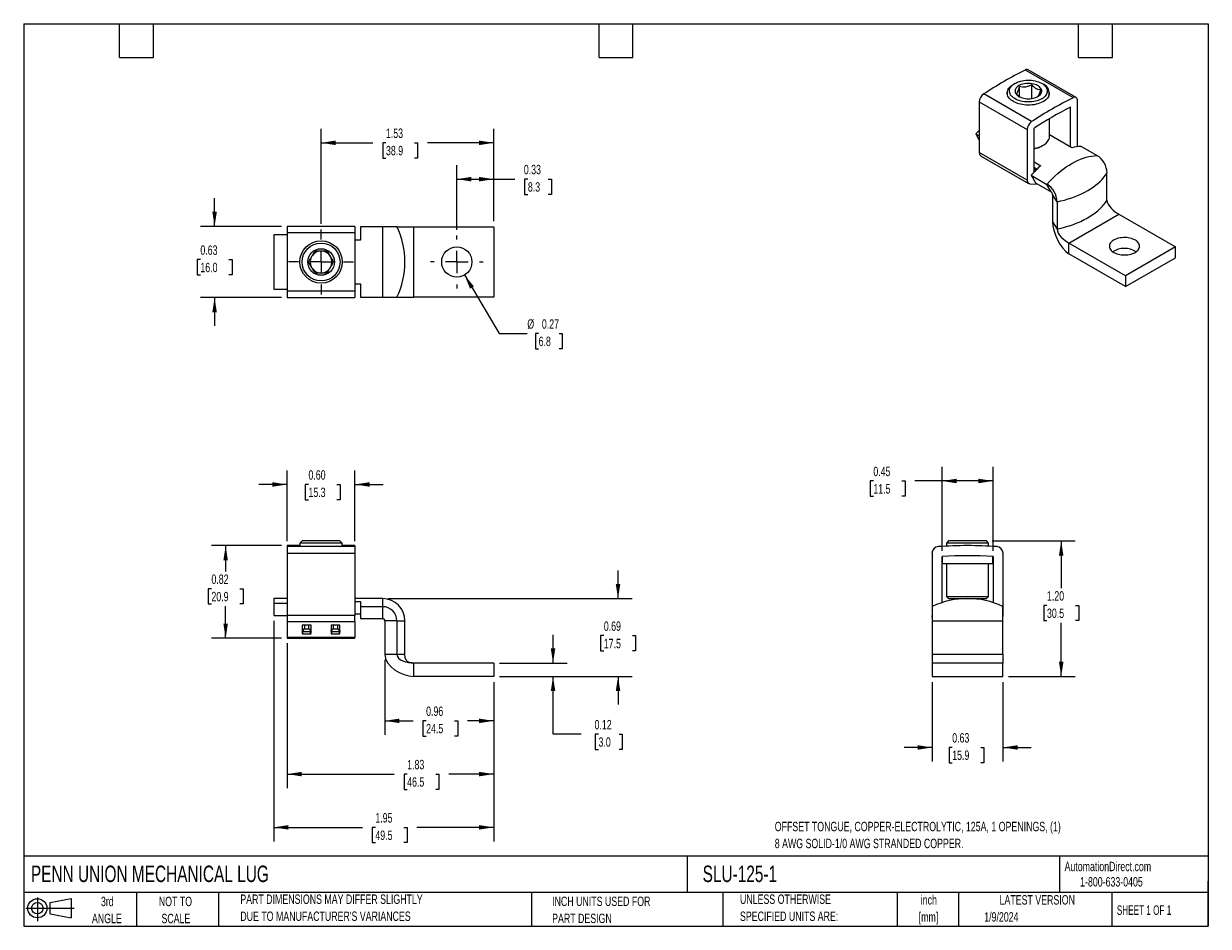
# Model space of a CAD drawing. Header units: inches. Extents: x 0.2 to 10.8, y 0.2 to 8.2.
import ezdxf

# ---------------------------------------------------------------- set-up
doc = ezdxf.new("R2010")
doc.units = ezdxf.units.IN
doc.header["$MEASUREMENT"] = 0
doc.linetypes.add('CENTERX2', pattern=[0.8, 0.5, -0.1, 0.1, -0.1])
doc.layers.add('CENTER', color=40, linetype='CENTERX2')
doc.layers.add('SLD-DEFPOINTS', color=7, linetype='Continuous')
doc.layers.add('DIMENSIONS', color=140, linetype='Continuous', lineweight=25)
doc.layers.add('TEXT', color=140, linetype='Continuous', lineweight=25)
doc.styles.add('SLDTEXTSTYLE0', font='TXT', dxfattribs={"width": 0.7})
doc.styles.add('SLDTEXTSTYLE1', font='TXT', dxfattribs={"width": 0.65})
doc.dimstyles.new('SLDDIMSTYLE0', dxfattribs={"dimtxt": 0.084961, "dimasz": 0.13, "dimexe": 0, "dimexo": 0.0625, "dimgap": 0.02124, "dimtad": 0, "dimtih": 1, "dimtoh": 1, "dimrnd": 1e-09, "dimzin": 0, "dimdsep": 46, "dimtxsty": 'SLDTEXTSTYLE0', "dimsah": 1, "dimcen": 0.09, "dimadec": 0, "dimazin": 0, "dimtfac": 1, "dimtmove": 0, "dimatfit": 0, "dimfxl": 0, "dimfrac": 2, "dimtolj": 1, "dimtzin": 12, "dimarcsym": 0})
doc.dimstyles.new('SLDDIMSTYLE1', dxfattribs={"dimtxt": 0.084961, "dimasz": 0.13, "dimexe": 0, "dimexo": 0.0625, "dimgap": 0.02124, "dimtad": 0, "dimtih": 1, "dimtoh": 1, "dimrnd": 1e-09, "dimdsep": 46, "dimtxsty": 'SLDTEXTSTYLE0', "dimsah": 1, "dimcen": 0.09, "dimadec": 0, "dimazin": 2, "dimtfac": 1, "dimtofl": 0, "dimtmove": 0, "dimatfit": 3, "dimfxl": 0, "dimfrac": 2, "dimtolj": 1, "dimtzin": 12, "dimarcsym": 0})
doc.dimstyles.new('SLDDIMSTYLE2', dxfattribs={"dimtxt": 0.084961, "dimasz": 0.13, "dimexe": 0, "dimexo": 0.0625, "dimgap": 0.02124, "dimtad": 0, "dimtih": 1, "dimtoh": 1, "dimrnd": 1e-09, "dimzin": 12, "dimdsep": 46, "dimtxsty": 'SLDTEXTSTYLE0', "dimsah": 1, "dimcen": 0.09, "dimadec": 0, "dimazin": 3, "dimtfac": 1, "dimtofl": 0, "dimtmove": 0, "dimatfit": 3, "dimfxl": 0, "dimfrac": 2, "dimtolj": 1, "dimtzin": 12, "dimarcsym": 0})
doc.dimstyles.new('SLDDIMSTYLE3', dxfattribs={"dimtxt": 0.084961, "dimasz": 0.13, "dimexe": 0, "dimexo": 0.0625, "dimgap": 0.02124, "dimtad": 0, "dimtih": 1, "dimtoh": 1, "dimrnd": 1e-09, "dimdsep": 46, "dimtxsty": 'SLDTEXTSTYLE0', "dimsah": 1, "dimcen": 0.09, "dimadec": 0, "dimazin": 2, "dimtfac": 1, "dimtmove": 0, "dimatfit": 0, "dimfxl": 0, "dimfrac": 2, "dimtolj": 1, "dimtzin": 12, "dimarcsym": 0})
doc.dimstyles.new('SLDDIMSTYLE4', dxfattribs={"dimtxt": 0.084961, "dimasz": 0.13, "dimexe": 0, "dimexo": 0.0625, "dimgap": 0.02124, "dimtad": 0, "dimtih": 1, "dimtoh": 1, "dimrnd": 1e-09, "dimzin": 4, "dimdsep": 46, "dimtxsty": 'SLDTEXTSTYLE0', "dimsah": 1, "dimcen": 0.09, "dimadec": 0, "dimazin": 1, "dimtfac": 1, "dimtofl": 0, "dimtmove": 0, "dimatfit": 3, "dimfxl": 0, "dimfrac": 2, "dimtolj": 1, "dimtzin": 12, "dimarcsym": 0})
doc.dimstyles.new('SLDDIMSTYLE5', dxfattribs={"dimtxt": 0.084961, "dimasz": 0.13, "dimexe": 0, "dimexo": 0.0625, "dimgap": 0.02124, "dimtad": 0, "dimtih": 1, "dimtoh": 1, "dimrnd": 1e-09, "dimdsep": 46, "dimtxsty": 'SLDTEXTSTYLE0', "dimsah": 1, "dimcen": 0, "dimadec": 0, "dimazin": 2, "dimtfac": 1, "dimtofl": 0, "dimtmove": 0, "dimatfit": 3, "dimfxl": 0, "dimfrac": 2, "dimtolj": 1, "dimtzin": 12, "dimarcsym": 0})

# ---------------------------------------------------------------- blocks, each defined once
blk = doc.blocks.new('Block11')
at = {"color": 7, "linetype": 'Continuous', "lineweight": 18}
for p, q in [((0, 0.113), (0.428, 0.113)), ((0.102, 0.209), (0.102, 0)), ((0.216, 0.164), (0.401, 0.198)), ((0.216, 0.063), (0.216, 0.164)), ((0.401, 0.198), (0.401, 0.029)), ((0.216, 0.063), (0.401, 0.029))]:
    blk.add_line(p, q, dxfattribs=at)
for radius in [0.0846, 0.0506]:
    blk.add_circle((0.102, 0.113), radius, dxfattribs=at)
blk = doc.blocks.new('Block12')
at = {"layer": 'SLD-DEFPOINTS'}
blk.add_blockref('Block11', (0, 0), dxfattribs=at)
blk = doc.blocks.new('_D')
at = {"layer": 'DIMENSIONS'}
for p, q in [((2.585, 3.665), (2.585, 4.291)), ((3.186, 3.665), (3.186, 4.291)), ((2.585, 4.166), (2.335, 4.166)), ((2.774, 4.166), (2.745, 4.166)), ((2.745, 4.166), (2.745, 4.031)), ((3.026, 4.166), (3.055, 4.166)), ((3.055, 4.166), (3.055, 4.031)), ((3.186, 4.166), (3.436, 4.166)), ((2.745, 4.031), (2.774, 4.031)), ((3.055, 4.031), (3.026, 4.031))]:
    blk.add_line(p, q, dxfattribs=at)
for points in [[(2.585, 4.166), (2.455, 4.186), (2.455, 4.146)], [(3.186, 4.166), (3.316, 4.146), (3.316, 4.186)]]:
    blk.add_solid(points, dxfattribs=at)
at = {"layer": 'DIMENSIONS', "char_height": 0.0833, "attachment_point": 1, "style": 'SLDTEXTSTYLE0'}
for s, insert in [('0.60', (2.774, 4.292)), ('15.3', (2.774, 4.138))]:
    blk.add_mtext(s, dxfattribs=dict(at, insert=insert))
blk = doc.blocks.new('_D_1')
at = {"layer": 'DIMENSIONS'}
for p, q in [((2.535, 3.624), (1.915, 3.624)), ((2.04, 3.624), (2.04, 3.396)), ((1.914, 3.242), (1.885, 3.242)), ((1.885, 3.242), (1.885, 3.107)), ((2.166, 3.242), (2.195, 3.242)), ((2.195, 3.242), (2.195, 3.107)), ((1.885, 3.107), (1.914, 3.107)), ((2.04, 2.803), (2.04, 3.088)), ((2.195, 3.107), (2.166, 3.107)), ((2.535, 2.803), (1.915, 2.803))]:
    blk.add_line(p, q, dxfattribs=at)
for points in [[(2.04, 3.624), (2.02, 3.494), (2.06, 3.494)], [(2.04, 2.803), (2.06, 2.933), (2.02, 2.933)]]:
    blk.add_solid(points, dxfattribs=at)
at = {"layer": 'DIMENSIONS', "char_height": 0.0833, "attachment_point": 1, "style": 'SLDTEXTSTYLE0'}
for s, insert in [('0.82', (1.914, 3.368)), ('20.9', (1.914, 3.214))]:
    blk.add_mtext(s, dxfattribs=dict(at, insert=insert))
blk = doc.blocks.new('_D_2')
at = {"layer": 'DIMENSIONS'}
for p, q in [((2.585, 2.759), (2.585, 1.474)), ((4.416, 2.415), (4.416, 1.474)), ((2.585, 1.599), (3.534, 1.599)), ((3.649, 1.599), (3.621, 1.599)), ((3.621, 1.599), (3.621, 1.464)), ((3.902, 1.599), (3.93, 1.599)), ((3.93, 1.599), (3.93, 1.464)), ((4.416, 1.599), (4.017, 1.599)), ((3.621, 1.464), (3.649, 1.464)), ((3.93, 1.464), (3.902, 1.464))]:
    blk.add_line(p, q, dxfattribs=at)
for points in [[(2.585, 1.599), (2.715, 1.579), (2.715, 1.619)], [(4.416, 1.599), (4.286, 1.619), (4.286, 1.579)]]:
    blk.add_solid(points, dxfattribs=at)
at = {"layer": 'DIMENSIONS', "char_height": 0.0833, "attachment_point": 1, "style": 'SLDTEXTSTYLE0'}
for s, insert in [('1.83', (3.649, 1.725)), ('46.5', (3.649, 1.571))]:
    blk.add_mtext(s, dxfattribs=dict(at, insert=insert))
blk = doc.blocks.new('_D_3')
at = {"layer": 'DIMENSIONS'}
for p, q in [((3.451, 2.612), (3.451, 1.946)), ((4.416, 2.415), (4.416, 1.946)), ((3.451, 2.071), (3.702, 2.071)), ((3.817, 2.071), (3.788, 2.071)), ((3.788, 2.071), (3.788, 1.936)), ((4.069, 2.071), (4.098, 2.071)), ((4.098, 2.071), (4.098, 1.936)), ((4.416, 2.071), (4.185, 2.071)), ((3.788, 1.936), (3.817, 1.936)), ((4.098, 1.936), (4.069, 1.936))]:
    blk.add_line(p, q, dxfattribs=at)
for points in [[(3.451, 2.071), (3.581, 2.051), (3.581, 2.091)], [(4.416, 2.071), (4.286, 2.091), (4.286, 2.051)]]:
    blk.add_solid(points, dxfattribs=at)
at = {"layer": 'DIMENSIONS', "char_height": 0.0833, "attachment_point": 1, "style": 'SLDTEXTSTYLE0'}
for s, insert in [('0.96', (3.817, 2.198)), ('24.5', (3.817, 2.044))]:
    blk.add_mtext(s, dxfattribs=dict(at, insert=insert))
blk = doc.blocks.new('_D_4')
at = {"layer": 'DIMENSIONS'}
for p, q in [((2.467, 2.956), (2.467, 1.002)), ((4.416, 2.415), (4.416, 1.002)), ((2.467, 1.127), (3.252, 1.127)), ((3.367, 1.127), (3.339, 1.127)), ((3.339, 1.127), (3.339, 0.992)), ((3.62, 1.127), (3.648, 1.127)), ((3.648, 1.127), (3.648, 0.992)), ((4.416, 1.127), (3.735, 1.127)), ((3.339, 0.992), (3.367, 0.992)), ((3.648, 0.992), (3.62, 0.992))]:
    blk.add_line(p, q, dxfattribs=at)
for points in [[(2.467, 1.127), (2.597, 1.107), (2.597, 1.147)], [(4.416, 1.127), (4.286, 1.147), (4.286, 1.107)]]:
    blk.add_solid(points, dxfattribs=at)
at = {"layer": 'DIMENSIONS', "char_height": 0.0833, "attachment_point": 1, "style": 'SLDTEXTSTYLE0'}
for s, insert in [('1.95', (3.367, 1.253)), ('49.5', (3.367, 1.099))]:
    blk.add_mtext(s, dxfattribs=dict(at, insert=insert))
blk = doc.blocks.new('_D_5')
at = {"layer": 'DIMENSIONS'}
for p, q in [((4.942, 2.583), (4.942, 2.833)), ((4.466, 2.583), (5.067, 2.583)), ((4.466, 2.465), (5.067, 2.465)), ((4.942, 1.953), (4.942, 2.465)), ((5.192, 1.953), (4.942, 1.953)), ((5.345, 1.953), (5.316, 1.953)), ((5.316, 1.953), (5.316, 1.818)), ((5.527, 1.953), (5.555, 1.953)), ((5.555, 1.953), (5.555, 1.818)), ((5.316, 1.818), (5.345, 1.818)), ((5.555, 1.818), (5.527, 1.818))]:
    blk.add_line(p, q, dxfattribs=at)
for points in [[(4.942, 2.583), (4.962, 2.713), (4.922, 2.713)], [(4.942, 2.465), (4.922, 2.335), (4.962, 2.335)]]:
    blk.add_solid(points, dxfattribs=at)
at = {"layer": 'DIMENSIONS', "char_height": 0.0833, "attachment_point": 1, "style": 'SLDTEXTSTYLE0'}
for s, insert in [('0.12', (5.31, 2.079)), ('3.0', (5.345, 1.925))]:
    blk.add_mtext(s, dxfattribs=dict(at, insert=insert))
blk = doc.blocks.new('_D_6')
at = {"layer": 'DIMENSIONS'}
for p, q in [((5.518, 3.154), (5.518, 3.404)), ((3.482, 3.154), (5.643, 3.154)), ((5.392, 2.826), (5.364, 2.826)), ((5.364, 2.826), (5.364, 2.691)), ((5.645, 2.826), (5.673, 2.826)), ((5.673, 2.826), (5.673, 2.691)), ((5.364, 2.691), (5.392, 2.691)), ((5.673, 2.691), (5.645, 2.691)), ((4.466, 2.465), (5.643, 2.465)), ((5.518, 2.465), (5.518, 2.215))]:
    blk.add_line(p, q, dxfattribs=at)
for points in [[(5.518, 3.154), (5.538, 3.284), (5.498, 3.284)], [(5.518, 2.465), (5.498, 2.335), (5.538, 2.335)]]:
    blk.add_solid(points, dxfattribs=at)
at = {"layer": 'DIMENSIONS', "char_height": 0.0833, "attachment_point": 1, "style": 'SLDTEXTSTYLE0'}
for s, insert in [('0.69', (5.392, 2.952)), ('17.5', (5.392, 2.798))]:
    blk.add_mtext(s, dxfattribs=dict(at, insert=insert))
blk = doc.blocks.new('_D_7')
at = {"layer": 'DIMENSIONS'}
for p, q in [((8.39, 3.578), (8.39, 4.322)), ((8.842, 3.578), (8.842, 4.322)), ((7.781, 4.197), (7.753, 4.197)), ((7.753, 4.197), (7.753, 4.062)), ((8.034, 4.197), (8.062, 4.197)), ((8.062, 4.197), (8.062, 4.062)), ((8.39, 4.197), (8.149, 4.197)), ((8.842, 4.197), (8.39, 4.197)), ((7.753, 4.062), (7.781, 4.062)), ((8.062, 4.062), (8.034, 4.062))]:
    blk.add_line(p, q, dxfattribs=at)
for points in [[(8.39, 4.197), (8.52, 4.177), (8.52, 4.217)], [(8.842, 4.197), (8.712, 4.217), (8.712, 4.177)]]:
    blk.add_solid(points, dxfattribs=at)
at = {"layer": 'DIMENSIONS', "char_height": 0.0833, "attachment_point": 1, "style": 'SLDTEXTSTYLE0'}
for s, insert in [('0.45', (7.781, 4.323)), ('11.5', (7.781, 4.169))]:
    blk.add_mtext(s, dxfattribs=dict(at, insert=insert))
blk = doc.blocks.new('_D_8')
at = {"layer": 'DIMENSIONS'}
for p, q in [((8.834, 3.666), (9.571, 3.666)), ((9.446, 3.666), (9.446, 3.248)), ((9.32, 3.094), (9.292, 3.094)), ((9.292, 3.094), (9.292, 2.959)), ((9.573, 3.094), (9.601, 3.094)), ((9.601, 3.094), (9.601, 2.959)), ((9.292, 2.959), (9.32, 2.959)), ((9.601, 2.959), (9.573, 2.959)), ((9.446, 2.465), (9.446, 2.94)), ((8.979, 2.465), (9.571, 2.465))]:
    blk.add_line(p, q, dxfattribs=at)
for points in [[(9.446, 3.666), (9.426, 3.536), (9.466, 3.536)], [(9.446, 2.465), (9.466, 2.595), (9.426, 2.595)]]:
    blk.add_solid(points, dxfattribs=at)
at = {"layer": 'DIMENSIONS', "char_height": 0.0833, "attachment_point": 1, "style": 'SLDTEXTSTYLE0'}
for s, insert in [('1.20', (9.32, 3.22)), ('30.5', (9.32, 3.066))]:
    blk.add_mtext(s, dxfattribs=dict(at, insert=insert))
blk = doc.blocks.new('_D_9')
at = {"layer": 'DIMENSIONS'}
for p, q in [((8.303, 2.415), (8.303, 1.71)), ((8.929, 2.415), (8.929, 1.71)), ((8.303, 1.835), (8.053, 1.835)), ((8.48, 1.835), (8.452, 1.835)), ((8.452, 1.835), (8.452, 1.7)), ((8.733, 1.835), (8.761, 1.835)), ((8.761, 1.835), (8.761, 1.7)), ((8.929, 1.835), (9.179, 1.835)), ((8.452, 1.7), (8.48, 1.7)), ((8.761, 1.7), (8.733, 1.7))]:
    blk.add_line(p, q, dxfattribs=at)
for points in [[(8.303, 1.835), (8.173, 1.855), (8.173, 1.815)], [(8.929, 1.835), (9.059, 1.815), (9.059, 1.855)]]:
    blk.add_solid(points, dxfattribs=at)
at = {"layer": 'DIMENSIONS', "char_height": 0.0833, "attachment_point": 1, "style": 'SLDTEXTSTYLE0'}
for s, insert in [('0.63', (8.48, 1.962)), ('15.9', (8.48, 1.808))]:
    blk.add_mtext(s, dxfattribs=dict(at, insert=insert))
blk = doc.blocks.new('_D_10')
at = {"layer": 'DIMENSIONS'}
for p, q in [((4.089, 6.422), (4.089, 6.997)), ((4.416, 6.501), (4.416, 6.997)), ((4.089, 6.872), (4.416, 6.872)), ((4.416, 6.872), (4.604, 6.872)), ((4.719, 6.872), (4.69, 6.872)), ((4.69, 6.872), (4.69, 6.737)), ((4.9, 6.872), (4.929, 6.872)), ((4.929, 6.872), (4.929, 6.737)), ((4.69, 6.737), (4.719, 6.737)), ((4.929, 6.737), (4.9, 6.737))]:
    blk.add_line(p, q, dxfattribs=at)
for points in [[(4.089, 6.872), (4.219, 6.852), (4.219, 6.892)], [(4.416, 6.872), (4.286, 6.892), (4.286, 6.852)]]:
    blk.add_solid(points, dxfattribs=at)
at = {"layer": 'DIMENSIONS', "char_height": 0.0833, "attachment_point": 1, "style": 'SLDTEXTSTYLE0'}
for s, insert in [('0.33', (4.683, 6.999)), ('8.3', (4.719, 6.845))]:
    blk.add_mtext(s, dxfattribs=dict(at, insert=insert))
blk = doc.blocks.new('_D_11')
at = {"layer": 'DIMENSIONS'}
for p, q in [((2.886, 6.475), (2.886, 7.319)), ((4.416, 6.501), (4.416, 7.319)), ((2.886, 7.194), (3.346, 7.194)), ((3.461, 7.194), (3.432, 7.194)), ((3.432, 7.194), (3.432, 7.059)), ((3.713, 7.194), (3.742, 7.194)), ((3.742, 7.194), (3.742, 7.059)), ((4.416, 7.194), (3.828, 7.194)), ((3.432, 7.059), (3.461, 7.059)), ((3.742, 7.059), (3.713, 7.059))]:
    blk.add_line(p, q, dxfattribs=at)
for points in [[(2.886, 7.194), (3.016, 7.174), (3.016, 7.214)], [(4.416, 7.194), (4.286, 7.214), (4.286, 7.174)]]:
    blk.add_solid(points, dxfattribs=at)
at = {"layer": 'DIMENSIONS', "char_height": 0.0833, "attachment_point": 1, "style": 'SLDTEXTSTYLE0'}
for s, insert in [('1.53', (3.461, 7.321)), ('38.9', (3.461, 7.167))]:
    blk.add_mtext(s, dxfattribs=dict(at, insert=insert))
blk = doc.blocks.new('_D_12')
at = {"layer": 'DIMENSIONS'}
for p, q in [((4.157, 6.023), (4.464, 5.503)), ((4.464, 5.503), (4.714, 5.503)), ((4.814, 5.503), (4.785, 5.503)), ((4.785, 5.503), (4.785, 5.368)), ((4.996, 5.503), (5.024, 5.503)), ((5.024, 5.503), (5.024, 5.368)), ((4.785, 5.368), (4.814, 5.368)), ((5.024, 5.368), (4.996, 5.368))]:
    blk.add_line(p, q, dxfattribs=at)
blk.add_solid([(4.157, 6.023), (4.206, 5.901), (4.241, 5.921)], dxfattribs=at)
at = {"layer": 'DIMENSIONS', "char_height": 0.0833, "attachment_point": 1, "style": 'SLDTEXTSTYLE0'}
for s, insert in [('%%c', (4.714, 5.63)), ('0.27', (4.843, 5.63)), ('6.8', (4.814, 5.476))]:
    blk.add_mtext(s, dxfattribs=dict(at, insert=insert))
blk = doc.blocks.new('_D_13')
at = {"layer": 'DIMENSIONS'}
for p, q in [((1.942, 6.453), (1.942, 6.703)), ((2.535, 6.453), (1.817, 6.453)), ((1.816, 6.159), (1.787, 6.159)), ((1.787, 6.159), (1.787, 6.024)), ((2.068, 6.159), (2.097, 6.159)), ((2.097, 6.159), (2.097, 6.024)), ((1.787, 6.024), (1.816, 6.024)), ((2.097, 6.024), (2.068, 6.024)), ((2.535, 5.823), (1.817, 5.823)), ((1.942, 5.823), (1.942, 5.573))]:
    blk.add_line(p, q, dxfattribs=at)
for points in [[(1.942, 6.453), (1.962, 6.583), (1.922, 6.583)], [(1.942, 5.823), (1.922, 5.693), (1.962, 5.693)]]:
    blk.add_solid(points, dxfattribs=at)
at = {"layer": 'DIMENSIONS', "char_height": 0.0833, "attachment_point": 1, "style": 'SLDTEXTSTYLE0'}
for s, insert in [('0.63', (1.816, 6.285)), ('16.0', (1.816, 6.131))]:
    blk.add_mtext(s, dxfattribs=dict(at, insert=insert))
blk = doc.blocks.new('SW_CENTERMARKSYMBOL_0')
at = {"layer": 'CENTER', "color": 0}
for p, q in [((0, 0.2), (0, 0.234)), ((-0.2, 0), (-0.234, 0)), ((0, 0), (-0.1, 0)), ((0, 0), (0, 0.1)), ((0, 0), (0, -0.1)), ((0, 0), (0.1, 0)), ((0.2, 0), (0.234, 0)), ((0, -0.2), (0, -0.234))]:
    blk.add_line(p, q, dxfattribs=at)
blk = doc.blocks.new('SW_CENTERMARKSYMBOL_1')
at = {"layer": 'CENTER', "color": 0}
for p, q in [((0, 0.2), (0, 0.2875)), ((-0.2, 0), (-0.2875, 0)), ((0, 0), (-0.1, 0)), ((0, 0), (0, 0.1)), ((0, 0), (0, -0.1)), ((0, 0), (0.1, 0)), ((0.2, 0), (0.2875, 0)), ((0, -0.2), (0, -0.2875))]:
    blk.add_line(p, q, dxfattribs=at)

msp = doc.modelspace()

# ---------------------------------------------------------------- linework, layer by layer
for p, q in [((9.127, 7.84), (9.551, 7.595)), ((9.578, 7.596), (9.153, 7.841)), ((9.036, 7.721), (9.023, 7.713)), ((9.076, 7.603), (9.076, 7.693)), ((9.184, 7.709), (9.184, 7.586)), ((9.288, 7.713), (9.274, 7.721)), ((9.184, 7.382), (8.759, 7.628)), ((8.968, 7.637), (8.968, 7.616)), ((9.343, 7.616), (9.343, 7.637)), ((9.59, 7.16), (9.59, 7.569)), ((8.72, 7.557), (9.145, 7.312)), ((8.72, 7.557), (8.72, 7.107)), ((9.527, 7.51), (9.527, 7.157)), ((9.343, 7.251), (9.343, 7.409)), ((8.689, 7.274), (8.72, 7.256)), ((8.689, 7.274), (8.72, 7.217)), ((9.145, 7.312), (9.145, 6.862)), ((9.207, 6.935), (9.207, 7.325)), ((9.54, 7.15), (9.343, 7.264)), ((9.274, 7.166), (9.288, 7.174)), ((9.763, 7.082), (9.624, 7.162)), ((9.145, 6.862), (8.72, 7.107)), ((8.732, 7.08), (9.157, 6.835)), ((9.207, 7.025), (9.265, 6.991)), ((9.207, 6.978), (9.234, 6.962)), ((9.207, 6.968), (9.226, 6.967)), ((9.207, 6.961), (9.231, 6.96)), ((9.226, 6.955), (9.207, 6.956)), ((9.166, 6.832), (9.239, 6.828)), ((9.181, 6.907), (9.32, 6.826)), ((9.181, 6.907), (9.217, 6.84)), ((9.217, 6.84), (9.356, 6.76)), ((9.356, 6.76), (9.32, 6.826)), ((9.852, 6.686), (9.852, 6.927)), ((9.409, 6.672), (9.37, 6.736)), ((9.37, 6.736), (9.37, 6.495)), ((9.409, 6.672), (9.409, 6.43)), ((9.515, 6.305), (9.958, 6.561)), ((9.958, 6.561), (10.459, 6.272)), ((3.186, 6.453), (2.585, 6.453)), ((2.585, 6.453), (2.585, 6.398)), ((3.186, 6.453), (3.186, 6.398)), ((3.432, 6.451), (3.235, 6.451)), ((3.235, 6.451), (3.235, 6.332)), ((3.432, 5.825), (3.432, 6.451)), ((3.558, 6.451), (3.432, 6.451)), ((3.707, 5.825), (3.707, 6.451)), ((3.707, 6.451), (4.416, 6.451)), ((4.416, 6.451), (4.416, 5.825)), ((9.37, 6.495), (9.409, 6.43)), ((2.467, 6.379), (2.467, 5.897)), ((2.585, 6.379), (2.467, 6.379)), ((2.585, 6.398), (3.186, 6.398)), ((2.585, 6.398), (2.585, 5.878)), ((3.186, 6.398), (3.186, 5.878)), ((3.235, 6.332), (3.186, 6.332)), ((9.515, 6.209), (9.515, 6.305)), ((10.016, 6.016), (9.515, 6.305)), ((10.016, 5.92), (9.515, 6.209)), ((10.459, 6.272), (10.016, 6.016)), ((10.459, 6.175), (10.459, 6.272)), ((10.016, 5.92), (10.459, 6.175)), ((10.016, 6.016), (10.016, 5.92)), ((2.467, 5.897), (2.585, 5.897)), ((3.186, 5.944), (3.235, 5.944)), ((3.235, 5.944), (3.235, 5.825)), ((3.186, 5.878), (2.585, 5.878)), ((2.585, 5.878), (2.585, 5.823)), ((2.585, 5.823), (3.186, 5.823)), ((3.186, 5.878), (3.186, 5.823)), ((3.235, 5.825), (3.432, 5.825)), ((3.432, 5.825), (3.558, 5.825)), ((4.416, 5.825), (3.707, 5.825)), ((2.698, 3.624), (2.585, 3.624)), ((2.585, 3.624), (2.585, 3.615)), ((3.186, 3.615), (2.585, 3.615)), ((2.585, 3.615), (2.585, 3.556)), ((2.718, 3.666), (2.698, 3.646)), ((2.698, 3.646), (2.698, 3.624)), ((3.073, 3.646), (2.698, 3.646)), ((3.053, 3.666), (2.718, 3.666)), ((3.073, 3.646), (3.053, 3.666)), ((3.073, 3.624), (3.073, 3.646)), ((3.186, 3.624), (3.073, 3.624)), ((3.186, 3.624), (3.186, 3.615)), ((3.186, 3.615), (3.186, 3.556)), ((8.448, 3.666), (8.428, 3.646)), ((8.428, 3.646), (8.428, 3.619)), ((8.71, 3.646), (8.428, 3.646)), ((8.784, 3.666), (8.448, 3.666)), ((8.803, 3.646), (8.71, 3.646)), ((8.803, 3.646), (8.784, 3.666)), ((8.803, 3.619), (8.803, 3.646)), ((2.585, 3.556), (2.585, 3.005)), ((2.585, 3.556), (3.186, 3.556)), ((3.186, 3.556), (3.186, 3.005)), ((8.301, 3.556), (8.301, 3.005)), ((8.39, 3.118), (8.39, 3.528)), ((8.391, 3.528), (8.391, 3.466)), ((8.391, 3.466), (8.841, 3.466)), ((8.428, 3.466), (8.428, 3.174)), ((8.803, 3.174), (8.803, 3.466)), ((8.841, 3.466), (8.841, 3.528)), ((8.842, 3.528), (8.842, 3.118)), ((8.931, 3.005), (8.931, 3.556)), ((2.585, 3.154), (2.467, 3.154)), ((2.467, 3.154), (2.467, 3.113)), ((3.432, 3.154), (3.186, 3.154)), ((3.432, 3.084), (3.432, 3.154)), ((8.428, 3.174), (8.448, 3.154)), ((8.428, 3.174), (8.71, 3.174)), ((8.448, 3.154), (8.7, 3.154)), ((8.7, 3.154), (8.784, 3.154)), ((8.71, 3.174), (8.803, 3.174)), ((8.784, 3.154), (8.803, 3.174)), ((2.467, 3.113), (2.585, 3.113)), ((2.467, 3.113), (2.467, 3.006)), ((3.186, 3.128), (3.235, 3.128)), ((3.235, 3.128), (3.235, 3.084)), ((3.235, 3.084), (3.235, 2.977)), ((3.235, 3.084), (3.432, 3.084)), ((3.432, 2.977), (3.432, 3.084)), ((8.303, 3.084), (8.303, 2.957)), ((8.929, 2.957), (8.929, 3.084)), ((2.467, 3.006), (2.585, 3.006)), ((3.186, 3.005), (2.585, 3.005)), ((2.585, 3.005), (2.585, 2.953)), ((2.585, 2.953), (3.186, 2.953)), ((2.585, 2.953), (2.585, 2.809)), ((3.186, 3.019), (3.235, 3.019)), ((3.186, 2.953), (3.186, 3.005)), ((3.186, 2.953), (3.186, 2.809)), ((3.235, 2.977), (3.432, 2.977)), ((3.451, 2.957), (3.451, 2.662)), ((3.558, 2.957), (3.451, 2.957)), ((3.558, 2.957), (3.558, 2.662)), ((3.558, 2.957), (3.629, 2.957)), ((3.629, 2.662), (3.629, 2.957)), ((8.303, 2.957), (8.303, 2.662)), ((8.303, 2.957), (8.929, 2.957)), ((8.929, 2.662), (8.929, 2.957)), ((2.718, 2.917), (2.718, 2.845)), ((2.793, 2.919), (2.722, 2.919)), ((2.722, 2.86), (2.722, 2.843)), ((2.793, 2.86), (2.722, 2.86)), ((2.722, 2.843), (2.793, 2.843)), ((2.738, 2.919), (2.738, 2.887)), ((2.738, 2.887), (2.777, 2.887)), ((2.777, 2.887), (2.777, 2.919)), ((2.793, 2.843), (2.793, 2.86)), ((2.797, 2.845), (2.797, 2.917)), ((2.974, 2.917), (2.974, 2.845)), ((3.049, 2.919), (2.978, 2.919)), ((2.978, 2.86), (2.978, 2.843)), ((3.049, 2.86), (2.978, 2.86)), ((2.978, 2.843), (3.049, 2.843)), ((2.994, 2.919), (2.994, 2.887)), ((2.994, 2.887), (3.033, 2.887)), ((3.033, 2.887), (3.033, 2.919)), ((3.049, 2.843), (3.049, 2.86)), ((3.053, 2.845), (3.053, 2.917)), ((3.186, 2.809), (2.585, 2.809)), ((2.585, 2.809), (2.585, 2.803)), ((2.585, 2.803), (3.186, 2.803)), ((3.186, 2.803), (3.186, 2.809)), ((3.451, 2.662), (3.558, 2.662)), ((3.707, 2.465), (3.707, 2.583)), ((4.416, 2.583), (3.707, 2.583)), ((4.416, 2.583), (4.416, 2.465)), ((8.303, 2.583), (8.303, 2.465)), ((8.929, 2.583), (8.303, 2.583)), ((8.929, 2.465), (8.929, 2.583)), ((4.416, 2.465), (3.707, 2.465)), ((8.303, 2.465), (8.929, 2.465))]:
    msp.add_line(p, q)
at = {"flags": 128}
for points in [[(9.336, 7.609), (9.331, 7.599), (9.324, 7.59), (9.316, 7.581), (9.306, 7.572), (9.295, 7.564), (9.282, 7.557), (9.269, 7.551), (9.255, 7.545), (9.239, 7.54), (9.223, 7.536), (9.206, 7.532), (9.189, 7.53), (9.172, 7.529), (9.154, 7.528), (9.137, 7.529), (9.119, 7.53), (9.102, 7.533), (9.086, 7.536), (9.07, 7.54), (9.054, 7.545), (9.04, 7.551), (9.027, 7.558), (9.015, 7.565), (9.004, 7.573), (8.994, 7.581), (8.986, 7.59), (8.979, 7.6), (8.974, 7.609), (8.97, 7.619), (8.968, 7.629), (8.968, 7.639), (8.969, 7.65), (8.972, 7.66), (8.976, 7.669), (8.983, 7.679), (8.99, 7.688), (8.999, 7.697), (9.01, 7.705), (9.022, 7.712), (9.023, 7.713)], [(9.199, 7.746), (9.214, 7.743), (9.23, 7.739), (9.244, 7.735), (9.258, 7.729), (9.271, 7.723), (9.282, 7.716), (9.293, 7.708), (9.301, 7.7), (9.309, 7.691), (9.315, 7.682), (9.319, 7.673), (9.322, 7.663), (9.323, 7.654), (9.322, 7.644), (9.32, 7.635), (9.316, 7.625), (9.311, 7.616), (9.303, 7.607), (9.295, 7.599), (9.285, 7.591), (9.274, 7.584), (9.261, 7.578), (9.248, 7.572), (9.234, 7.567), (9.218, 7.563), (9.203, 7.56), (9.186, 7.557), (9.17, 7.556), (9.153, 7.556), (9.136, 7.556), (9.12, 7.558), (9.104, 7.56), (9.088, 7.564), (9.073, 7.568), (9.059, 7.573), (9.046, 7.579), (9.034, 7.586), (9.023, 7.593), (9.013, 7.601), (9.005, 7.609), (8.998, 7.618), (8.993, 7.628), (8.99, 7.637), (8.988, 7.647), (8.987, 7.656), (8.989, 7.666), (8.992, 7.675), (8.997, 7.685), (9.003, 7.694), (9.011, 7.702), (9.02, 7.71), (9.031, 7.718), (9.043, 7.724), (9.055, 7.731), (9.069, 7.736), (9.084, 7.74), (9.1, 7.744), (9.116, 7.747), (9.132, 7.749), (9.149, 7.749), (9.166, 7.749), (9.182, 7.748), (9.199, 7.746)], [(9.269, 7.635), (9.272, 7.643), (9.273, 7.651), (9.273, 7.659), (9.271, 7.667), (9.267, 7.675), (9.261, 7.682), (9.255, 7.689), (9.246, 7.696), (9.237, 7.702), (9.226, 7.707), (9.215, 7.711), (9.202, 7.715), (9.189, 7.718), (9.175, 7.72), (9.162, 7.721), (9.148, 7.721), (9.134, 7.72), (9.12, 7.718), (9.107, 7.715), (9.095, 7.711), (9.083, 7.707), (9.072, 7.701), (9.063, 7.695), (9.055, 7.689), (9.048, 7.682), (9.043, 7.674), (9.039, 7.666), (9.037, 7.658), (9.037, 7.65), (9.038, 7.642), (9.041, 7.634), (9.046, 7.627), (9.052, 7.619), (9.059, 7.613), (9.068, 7.606), (9.078, 7.601), (9.09, 7.596), (9.102, 7.592), (9.115, 7.589), (9.128, 7.586), (9.142, 7.585), (9.156, 7.584), (9.17, 7.585), (9.183, 7.586), (9.197, 7.589), (9.21, 7.592), (9.222, 7.596), (9.233, 7.601), (9.243, 7.607), (9.251, 7.613), (9.259, 7.62), (9.265, 7.627), (9.269, 7.635)], [(8.72, 7.303), (8.713, 7.296), (8.689, 7.274)], [(9.32, 6.826), (9.343, 6.852), (9.367, 6.876), (9.391, 6.899), (9.416, 6.921), (9.44, 6.942), (9.465, 6.961), (9.491, 6.98), (9.516, 6.996), (9.541, 7.012), (9.567, 7.026), (9.592, 7.038), (9.617, 7.049), (9.642, 7.058), (9.667, 7.066), (9.692, 7.073), (9.716, 7.077), (9.739, 7.08), (9.763, 7.082)], [(9.409, 6.672), (9.443, 6.679), (9.476, 6.687), (9.508, 6.697), (9.539, 6.707), (9.57, 6.718), (9.599, 6.73), (9.627, 6.743), (9.655, 6.756), (9.681, 6.771), (9.705, 6.786), (9.729, 6.801), (9.751, 6.818), (9.772, 6.835), (9.791, 6.852), (9.809, 6.87), (9.825, 6.889), (9.839, 6.908), (9.852, 6.927)], [(10.101, 6.223), (10.111, 6.229), (10.119, 6.236), (10.127, 6.243), (10.132, 6.251), (10.136, 6.259), (10.139, 6.268), (10.14, 6.276), (10.14, 6.285), (10.137, 6.293), (10.133, 6.301), (10.128, 6.309), (10.121, 6.317), (10.113, 6.324), (10.104, 6.33), (10.093, 6.336), (10.081, 6.341), (10.068, 6.346), (10.055, 6.349), (10.041, 6.352), (10.027, 6.354), (10.012, 6.354), (9.997, 6.354), (9.982, 6.353), (9.968, 6.351), (9.954, 6.348), (9.941, 6.345), (9.929, 6.34), (9.917, 6.335), (9.907, 6.329), (9.897, 6.322), (9.889, 6.315), (9.883, 6.307), (9.878, 6.299), (9.875, 6.291), (9.873, 6.282), (9.873, 6.274), (9.874, 6.266), (9.877, 6.257), (9.882, 6.249), (9.888, 6.241), (9.895, 6.234), (9.904, 6.227), (9.914, 6.221), (9.926, 6.216), (9.938, 6.211), (9.951, 6.207), (9.965, 6.204), (9.979, 6.202), (9.993, 6.2), (10.008, 6.2), (10.023, 6.2), (10.037, 6.202), (10.051, 6.204), (10.065, 6.208), (10.078, 6.212), (10.09, 6.217), (10.101, 6.223)], [(8.303, 2.99), (8.302, 2.997), (8.301, 3.005)], [(8.929, 2.99), (8.93, 2.997), (8.931, 3.005)], [(2.722, 2.919), (2.721, 2.919), (2.721, 2.919), (2.72, 2.919), (2.719, 2.919), (2.719, 2.919), (2.719, 2.918), (2.718, 2.918), (2.718, 2.917)], [(2.718, 2.862), (2.718, 2.862), (2.719, 2.861), (2.719, 2.861), (2.719, 2.861), (2.72, 2.861), (2.721, 2.86), (2.721, 2.86), (2.722, 2.86)], [(2.718, 2.845), (2.718, 2.845), (2.719, 2.844), (2.719, 2.844), (2.719, 2.844), (2.72, 2.843), (2.721, 2.843), (2.721, 2.843), (2.722, 2.843)], [(2.797, 2.917), (2.797, 2.918), (2.797, 2.918), (2.796, 2.919), (2.796, 2.919), (2.795, 2.919), (2.795, 2.919), (2.794, 2.919), (2.793, 2.919)], [(2.793, 2.86), (2.794, 2.86), (2.795, 2.86), (2.795, 2.861), (2.796, 2.861), (2.796, 2.861), (2.797, 2.861), (2.797, 2.862), (2.797, 2.862)], [(2.793, 2.843), (2.794, 2.843), (2.795, 2.843), (2.795, 2.843), (2.796, 2.844), (2.796, 2.844), (2.797, 2.844), (2.797, 2.845), (2.797, 2.845)], [(2.978, 2.919), (2.977, 2.919), (2.977, 2.919), (2.976, 2.919), (2.975, 2.919), (2.975, 2.919), (2.974, 2.918), (2.974, 2.918), (2.974, 2.917)], [(2.974, 2.862), (2.974, 2.862), (2.974, 2.861), (2.975, 2.861), (2.975, 2.861), (2.976, 2.861), (2.977, 2.86), (2.977, 2.86), (2.978, 2.86)], [(2.974, 2.845), (2.974, 2.845), (2.974, 2.844), (2.975, 2.844), (2.975, 2.844), (2.976, 2.843), (2.977, 2.843), (2.977, 2.843), (2.978, 2.843)], [(3.053, 2.917), (3.053, 2.918), (3.053, 2.918), (3.052, 2.919), (3.052, 2.919), (3.051, 2.919), (3.05, 2.919), (3.05, 2.919), (3.049, 2.919)], [(3.049, 2.86), (3.05, 2.86), (3.05, 2.86), (3.051, 2.861), (3.052, 2.861), (3.052, 2.861), (3.053, 2.861), (3.053, 2.862), (3.053, 2.862)], [(3.049, 2.843), (3.05, 2.843), (3.05, 2.843), (3.051, 2.843), (3.052, 2.844), (3.052, 2.844), (3.053, 2.844), (3.053, 2.845), (3.053, 2.845)]]:
    msp.add_lwpolyline(points, dxfattribs=at)
for centre, radius in [((2.886, 6.138), 0.188), ((2.886, 6.138), 0.168), ((2.886, 6.138), 0.118), ((4.089, 6.138), 0.134)]:
    msp.add_circle(centre, radius)
for centre, radius, start, end in [((10.794, 4.526), 3.709, 116.719, 123.2756), ((9.141, 7.816), 0.028, 64.4553, 121.6945), ((9.257, 7.635), 0.0835, 341.2616, 68.5211), ((8.811, 7.553), 0.0911, 124.8176, 177.3676), ((11.219, 4.281), 3.709, 116.719, 123.2756), ((9.565, 7.573), 0.0255, 350.3956, 123.0452), ((11.178, 4.281), 3.626, 117.0757, 122.919), ((9.236, 7.308), 0.0911, 124.8176, 177.3676), ((9.277, 7.251), 0.0661, 334.6016, 359.7048), ((9.197, 7.312), 0.166, 273.6339, 327.374), ((9.171, 7.35), 0.211, 279.8852, 299.1713), ((9.637, 6.782), 0.381, 92.0205, 104.8162), ((8.75, 7.104), 0.0298, 174.4443, 234.2435), ((9.659, 6.919), 0.194, 2.5201, 57.4799), ((9.967, 6.21), 1.051, 131.9378, 138.438), ((9.17, 6.858), 0.0258, 170.5464, 261.188), ((9.216, 6.663), 0.194, 2.5202, 57.4798), ((9.34, 6.734), 0.0303, 2.6055, 57.3945), ((2.898, 6.138), 0.731, 334.632, 25.368), ((2.886, 6.138), 0.0965, 90, 150), ((2.886, 6.138), 0.0965, 30, 90), ((10.006, 6.061), 0.197, 58.0137, 121.9863), ((2.886, 6.138), 0.0965, 150, 210), ((2.886, 6.138), 0.0965, 330, 30), ((2.886, 6.138), 0.0965, 210, 270), ((2.886, 6.138), 0.0965, 270, 330), ((8.36, 3.556), 0.0591, 93.7837, 180), ((8.616, -0.313), 3.937, 86.2163, 93.7837), ((8.872, 3.556), 0.0591, 0, 86.2163), ((8.616, -0.313), 3.848, 86.6277, 93.3723), ((3.432, 2.957), 0.197, 0, 90), ((8.616, 2.424), 0.731, 64.632, 115.368), ((3.432, 2.957), 0.126, 0, 90), ((3.432, 2.957), 0.0197, 0, 90)]:
    msp.add_arc(centre, radius, start, end)
for points, knots in [([(9.048, 7.63), (9.05, 7.632), (9.052, 7.634), (9.057, 7.64), (9.059, 7.644), (9.064, 7.655), (9.067, 7.661), (9.072, 7.676), (9.074, 7.684), (9.076, 7.693)], [0, 0, 0, 0, 0.25, 0.25, 0.5, 0.5, 0.75, 0.75, 1, 1, 1, 1]), ([(9.184, 7.709), (9.176, 7.704), (9.167, 7.7), (9.154, 7.695), (9.149, 7.693), (9.14, 7.691), (9.135, 7.689), (9.121, 7.687), (9.112, 7.687), (9.094, 7.689), (9.085, 7.69), (9.076, 7.693)], [0, 0, 0, 0, 0.25, 0.25, 0.375, 0.375, 0.5, 0.5, 0.75, 0.75, 1, 1, 1, 1]), ([(9.263, 7.664), (9.257, 7.664), (9.25, 7.664), (9.24, 7.667), (9.237, 7.668), (9.23, 7.671), (9.227, 7.672), (9.217, 7.678), (9.21, 7.683), (9.197, 7.695), (9.19, 7.702), (9.184, 7.709)], [0, 0, 0, 0, 0.25, 0.25, 0.375, 0.375, 0.5, 0.5, 0.75, 0.75, 1, 1, 1, 1]), ([(9.048, 7.63), (9.053, 7.625), (9.061, 7.615), (9.072, 7.606), (9.077, 7.602), (9.079, 7.601)], [0, 0, 0, 0, 0.539627, 0.819246, 1, 1, 1, 1]), ([(9.263, 7.664), (9.261, 7.657), (9.258, 7.646), (9.253, 7.633), (9.251, 7.626), (9.247, 7.618), (9.244, 7.612), (9.24, 7.606), (9.238, 7.605), (9.237, 7.604)], [0, 0, 0, 0, 0.239878, 0.364175, 0.488389, 0.555205, 0.720847, 0.891266, 1, 1, 1, 1]), ([(9.409, 6.43), (9.46, 6.441), (9.509, 6.455), (9.6, 6.488), (9.642, 6.507), (9.719, 6.552), (9.753, 6.576), (9.81, 6.629), (9.834, 6.657), (9.852, 6.686)], [0, 0, 0, 0, 0.25, 0.25, 0.5, 0.5, 0.75, 0.75, 1, 1, 1, 1]), ([(2.83, 6.234), (2.825, 6.227), (2.821, 6.219), (2.814, 6.207), (2.812, 6.203), (2.807, 6.195), (2.805, 6.191), (2.797, 6.178), (2.792, 6.17), (2.783, 6.153), (2.779, 6.146), (2.774, 6.138)], [0, 0, 0, 0, 0.25, 0.25, 0.375, 0.375, 0.5, 0.5, 0.75, 0.75, 1, 1, 1, 1]), ([(2.941, 6.234), (2.933, 6.234), (2.924, 6.234), (2.91, 6.234), (2.905, 6.234), (2.896, 6.234), (2.891, 6.234), (2.876, 6.234), (2.866, 6.234), (2.848, 6.234), (2.839, 6.234), (2.83, 6.234)], [0, 0, 0, 0, 0.25, 0.25, 0.375, 0.375, 0.5, 0.5, 0.75, 0.75, 1, 1, 1, 1]), ([(2.941, 6.234), (2.946, 6.227), (2.95, 6.219), (2.959, 6.203), (2.964, 6.195), (2.974, 6.178), (2.979, 6.17), (2.988, 6.153), (2.993, 6.146), (2.997, 6.138)], [0, 0, 0, 0, 0.25, 0.25, 0.5, 0.5, 0.75, 0.75, 1, 1, 1, 1]), ([(2.83, 6.042), (2.825, 6.049), (2.821, 6.057), (2.812, 6.073), (2.807, 6.081), (2.797, 6.098), (2.792, 6.106), (2.783, 6.123), (2.779, 6.13), (2.774, 6.138)], [0, 0, 0, 0, 0.25, 0.25, 0.5, 0.5, 0.75, 0.75, 1, 1, 1, 1]), ([(2.941, 6.042), (2.946, 6.049), (2.95, 6.057), (2.957, 6.069), (2.959, 6.073), (2.964, 6.081), (2.967, 6.085), (2.974, 6.098), (2.979, 6.106), (2.988, 6.123), (2.993, 6.13), (2.997, 6.138)], [0, 0, 0, 0, 0.25, 0.25, 0.375, 0.375, 0.5, 0.5, 0.75, 0.75, 1, 1, 1, 1]), ([(2.83, 6.042), (2.839, 6.042), (2.847, 6.042), (2.861, 6.042), (2.866, 6.042), (2.876, 6.042), (2.88, 6.042), (2.895, 6.042), (2.905, 6.042), (2.923, 6.042), (2.932, 6.042), (2.941, 6.042)], [0, 0, 0, 0, 0.25, 0.25, 0.375, 0.375, 0.5, 0.5, 0.75, 0.75, 1, 1, 1, 1]), ([(2.738, 2.887), (2.737, 2.887), (2.736, 2.886), (2.734, 2.885), (2.732, 2.884), (2.73, 2.882), (2.727, 2.88), (2.724, 2.877), (2.721, 2.873), (2.72, 2.869), (2.718, 2.866), (2.718, 2.863), (2.718, 2.862)], [0, 0, 0, 0, 0.08368, 0.155973, 0.216881, 0.266407, 0.412681, 0.539318, 0.666524, 0.78449, 0.894948, 1, 1, 1, 1]), ([(2.738, 2.887), (2.734, 2.885), (2.73, 2.88), (2.724, 2.87), (2.722, 2.865), (2.722, 2.86)], [0, 0, 0, 0, 0.5, 0.5, 1, 1, 1, 1]), ([(2.777, 2.887), (2.782, 2.885), (2.788, 2.881), (2.795, 2.872), (2.797, 2.867), (2.797, 2.862)], [0, 0, 0, 0, 0.5, 0.5, 1, 1, 1, 1]), ([(2.777, 2.887), (2.778, 2.887), (2.779, 2.886), (2.781, 2.885), (2.782, 2.883), (2.784, 2.882), (2.786, 2.879), (2.788, 2.875), (2.79, 2.871), (2.792, 2.867), (2.793, 2.864), (2.793, 2.861), (2.793, 2.86)], [0, 0, 0, 0, 0.08368, 0.155973, 0.216881, 0.266407, 0.412681, 0.539318, 0.666524, 0.78449, 0.894948, 1, 1, 1, 1]), ([(2.974, 2.862), (2.974, 2.867), (2.976, 2.872), (2.984, 2.881), (2.989, 2.885), (2.994, 2.887)], [0, 0, 0, 0, 0.5, 0.5, 1, 1, 1, 1]), ([(2.98, 2.87), (2.98, 2.871), (2.981, 2.872), (2.982, 2.875), (2.984, 2.877), (2.986, 2.88), (2.989, 2.884), (2.992, 2.886), (2.994, 2.887)], [0, 0, 0, 0, 0.106042, 0.22057, 0.344024, 0.476756, 0.692625, 1, 1, 1, 1]), ([(3.033, 2.887), (3.038, 2.885), (3.043, 2.881), (3.051, 2.872), (3.053, 2.867), (3.053, 2.862)], [0, 0, 0, 0, 0.5, 0.5, 1, 1, 1, 1]), ([(3.047, 2.87), (3.046, 2.873), (3.044, 2.877), (3.039, 2.883), (3.036, 2.885), (3.033, 2.887)], [0, 0, 0, 0, 0.5, 0.5, 1, 1, 1, 1]), ([(3.047, 2.87), (3.047, 2.869), (3.048, 2.867), (3.048, 2.865), (3.049, 2.862), (3.049, 2.861), (3.049, 2.86)], [0, 0, 0, 0, 0.261955, 0.514533, 0.759797, 1, 1, 1, 1]), ([(3.558, 2.662), (3.581, 2.662), (3.599, 2.662), (3.623, 2.662), (3.629, 2.662), (3.629, 2.662)], [0, 0, 0, 0, 0.5, 0.5, 1, 1, 1, 1]), ([(3.707, 2.583), (3.702, 2.583), (3.693, 2.584), (3.68, 2.585), (3.669, 2.588), (3.659, 2.592), (3.65, 2.598), (3.644, 2.605), (3.64, 2.611), (3.636, 2.617), (3.633, 2.625), (3.631, 2.635), (3.629, 2.647), (3.629, 2.657), (3.629, 2.662)], [0, 0, 0, 0, 0.118152, 0.21409, 0.292305, 0.385964, 0.468016, 0.544852, 0.587954, 0.640599, 0.704763, 0.783342, 0.880179, 1, 1, 1, 1]), ([(8.303, 2.662), (8.352, 2.662), (8.403, 2.662), (8.508, 2.662), (8.562, 2.662), (8.67, 2.662), (8.724, 2.662), (8.829, 2.662), (8.88, 2.662), (8.929, 2.662)], [0, 0, 0, 0, 0.25, 0.25, 0.5, 0.5, 0.75, 0.75, 1, 1, 1, 1])]:
    msp.add_open_spline(points, degree=3, knots=knots)
for points in [[(9.852, 6.686), (9.852, 6.64), (9.918, 6.584), (9.958, 6.561)], [(3.558, 6.451), (3.558, 6.451), (3.651, 6.451), (3.707, 6.451)], [(9.37, 6.495), (9.37, 6.406), (9.438, 6.253), (9.515, 6.209)], [(9.409, 6.43), (9.409, 6.385), (9.475, 6.328), (9.515, 6.305)], [(3.558, 5.825), (3.558, 5.825), (3.651, 5.825), (3.707, 5.825)], [(2.98, 2.87), (2.979, 2.866), (2.978, 2.863), (2.978, 2.86)], [(3.451, 2.662), (3.451, 2.553), (3.598, 2.465), (3.707, 2.465)], [(3.558, 2.662), (3.558, 2.606), (3.651, 2.583), (3.707, 2.583)], [(8.303, 2.662), (8.303, 2.606), (8.303, 2.583), (8.303, 2.583)], [(8.929, 2.662), (8.929, 2.606), (8.929, 2.583), (8.929, 2.583)]]:
    msp.add_open_spline(points, degree=3)
at = {"layer": 'TEXT'}
for p, q in [((0.25, 8.25), (10.75, 8.25)), ((0.25, 8.25), (0.25, 0.25)), ((1.1, 7.95), (1.1, 8.25)), ((1.4, 7.95), (1.4, 8.25)), ((5.35, 7.95), (5.35, 8.25)), ((5.65, 7.95), (5.65, 8.25)), ((9.6, 7.95), (9.6, 8.25)), ((9.9, 7.95), (9.9, 8.25)), ((10.75, 8.25), (10.75, 0.25)), ((1.1, 7.95), (1.4, 7.95)), ((5.35, 7.95), (5.65, 7.95)), ((9.6, 7.95), (9.9, 7.95)), ((10.75, 0.871), (0.25, 0.871)), ((6.132, 0.871), (6.132, 0.55)), ((9.432, 0.871), (9.432, 0.55)), ((10.75, 0.25), (10.75, 0.65)), ((10.75, 0.55), (0.25, 0.55)), ((1.25, 0.55), (1.25, 0.25)), ((1.977, 0.55), (1.977, 0.25)), ((4.75, 0.55), (4.75, 0.25)), ((6.448, 0.55), (6.448, 0.25)), ((7.993, 0.55), (7.993, 0.25)), ((8.536, 0.55), (8.536, 0.25)), ((9.896, 0.55), (9.896, 0.25)), ((0.25, 0.25), (10.75, 0.25))]:
    msp.add_line(p, q, dxfattribs=at)

# ---------------------------------------------------------------- block references
at = {"layer": 'CENTER'}
for name, p in [('SW_CENTERMARKSYMBOL_1', (2.886, 6.138)), ('SW_CENTERMARKSYMBOL_0', (4.089, 6.138))]:
    msp.add_blockref(name, p, dxfattribs=at)
at = {"layer": 'SLD-DEFPOINTS'}
msp.add_blockref('Block12', (0.269, 0.297), dxfattribs=at)

# ---------------------------------------------------------------- texts
at = {"layer": 'TEXT'}
for s, insert, char_height, attachment_point, style in [('OFFSET TONGUE, COPPER-ELECTROLYTIC, 125A, 1 OPENINGS, (1)', (6.907, 1.176), 0.08333, 1, 'SLDTEXTSTYLE0'), ('8 AWG SOLID-1/0 AWG STRANDED COPPER.', (6.907, 1.026), 0.08333, 1, 'SLDTEXTSTYLE0'), ('PENN UNION MECHANICAL LUG', (0.314, 0.788), 0.14583, 1, 'SLDTEXTSTYLE0'), ('SLU-125-1', (6.268, 0.788), 0.1458, 1, 'SLDTEXTSTYLE0'), ('AutomationDirect.com', (9.476, 0.822), 0.08333, 1, 'SLDTEXTSTYLE0'), ('1-800-633-0405', (9.614, 0.686), 0.08333, 1, 'SLDTEXTSTYLE0'), ('PART DIMENSIONS MAY DIFFER SLIGHTLY', (2.17, 0.532), 0.08333, 1, 'SLDTEXTSTYLE0'), ('UNLESS OTHERWISE', (6.599, 0.532), 0.08333, 1, 'SLDTEXTSTYLE0'), ('inch', (8.273, 0.526), 0.0833, 2, 'SLDTEXTSTYLE0'), ('LATEST VERSION', (9.234, 0.526), 0.08333, 2, 'SLDTEXTSTYLE0'), ('3rd', (0.991, 0.512), 0.0833, 2, 'SLDTEXTSTYLE0'), ('NOT TO', (1.595, 0.512), 0.0833, 2, 'SLDTEXTSTYLE0'), ('INCH UNITS USED FOR', (4.934, 0.513), 0.08333, 1, 'SLDTEXTSTYLE0'), ('SHEET 1 OF 1', (9.939, 0.435), 0.08333, 1, 'SLDTEXTSTYLE1'), ('ANGLE', (0.987, 0.361), 0.0833, 2, 'SLDTEXTSTYLE0'), ('SCALE', (1.599, 0.361), 0.0833, 2, 'SLDTEXTSTYLE0'), ("DUE TO MANUFACTURER'S VARIANCES", (2.17, 0.381), 0.08333, 1, 'SLDTEXTSTYLE0'), ('PART DESIGN', (4.934, 0.362), 0.08333, 1, 'SLDTEXTSTYLE0'), ('SPECIFIED UNITS ARE:', (6.599, 0.381), 0.08333, 1, 'SLDTEXTSTYLE0'), ('[mm]', (8.27, 0.375), 0.0833, 2, 'SLDTEXTSTYLE0'), ('1/9/2024', (8.764, 0.375), 0.0833, 1, 'SLDTEXTSTYLE0')]:
    msp.add_mtext(s, dxfattribs=dict(at, insert=insert, char_height=char_height, attachment_point=attachment_point, style=style))

# ---------------------------------------------------------------- dimensions: what is measured, and where the dimension line sits
at = {"layer": 'DIMENSIONS'}
for base, p1, p2, dimstyle, picture, middle in [((2.886, 7.194), (4.416, 6.451), (2.886, 6.425), 'SLDDIMSTYLE2', '_D_11', (3.587, 7.194)), ((4.416, 6.872), (4.089, 6.372), (4.416, 6.451), 'SLDDIMSTYLE1', '_D_10', (4.81, 6.872)), ((8.842, 4.197), (8.39, 3.528), (8.842, 3.528), 'SLDDIMSTYLE1', '_D_7', (7.907, 4.197)), ((2.585, 4.166), (3.186, 3.615), (2.585, 3.615), 'SLDDIMSTYLE0', '_D', (2.9, 4.166)), ((2.467, 1.127), (4.416, 2.465), (2.467, 3.006), 'SLDDIMSTYLE2', '_D_4', (3.494, 1.127)), ((4.416, 1.599), (2.585, 2.809), (4.416, 2.465), 'SLDDIMSTYLE2', '_D_2', (3.776, 1.599)), ((3.4515, 2.0714), (4.416, 2.4651), (3.4515, 2.662), 'SLDDIMSTYLE1', '_D_3', (3.9432, 2.0714)), ((8.929, 1.835), (8.303, 2.465), (8.929, 2.465), 'SLDDIMSTYLE3', '_D_9', (8.606, 1.835))]:
    dim = msp.add_linear_dim(base=base, p1=p1, p2=p2, dimstyle=dimstyle, dxfattribs=at)
    dim.commit()
    dim.dimension.update_dxf_attribs({"geometry": picture, "text_midpoint": middle, "dimtype": 160})
for base, p1, p2, dimstyle, picture, middle in [((1.942, 6.453), (2.585, 5.823), (2.585, 6.453), 'SLDDIMSTYLE3', '_D_13', (1.942, 6.159)), ((2.04, 2.803), (2.585, 3.624), (2.585, 2.803), 'SLDDIMSTYLE1', '_D_1', (2.04, 3.242)), ((9.446, 3.666), (8.929, 2.465), (8.784, 3.666), 'SLDDIMSTYLE4', '_D_8', (9.446, 3.094)), ((5.518, 3.154), (4.416, 2.465), (3.432, 3.154), 'SLDDIMSTYLE3', '_D_6', (5.518, 2.826)), ((4.942, 2.465), (4.416, 2.583), (4.416, 2.465), 'SLDDIMSTYLE3', '_D_5', (4.942, 1.953))]:
    dim = msp.add_linear_dim(base=base, p1=p1, p2=p2, angle=90, dimstyle=dimstyle, dxfattribs=at)
    dim.commit()
    dim.dimension.update_dxf_attribs({"geometry": picture, "text_midpoint": middle, "dimtype": 160})
dim = msp.add_diameter_dim_2p(p1=(4.021, 6.253), p2=(4.157, 6.023), dimstyle='SLDDIMSTYLE5', dxfattribs=at)
dim.commit()
dim.dimension.update_dxf_attribs({"geometry": '_D_12', "text_midpoint": (4.905, 5.503), "dimtype": 163})

doc.saveas('drawing.dxf')
